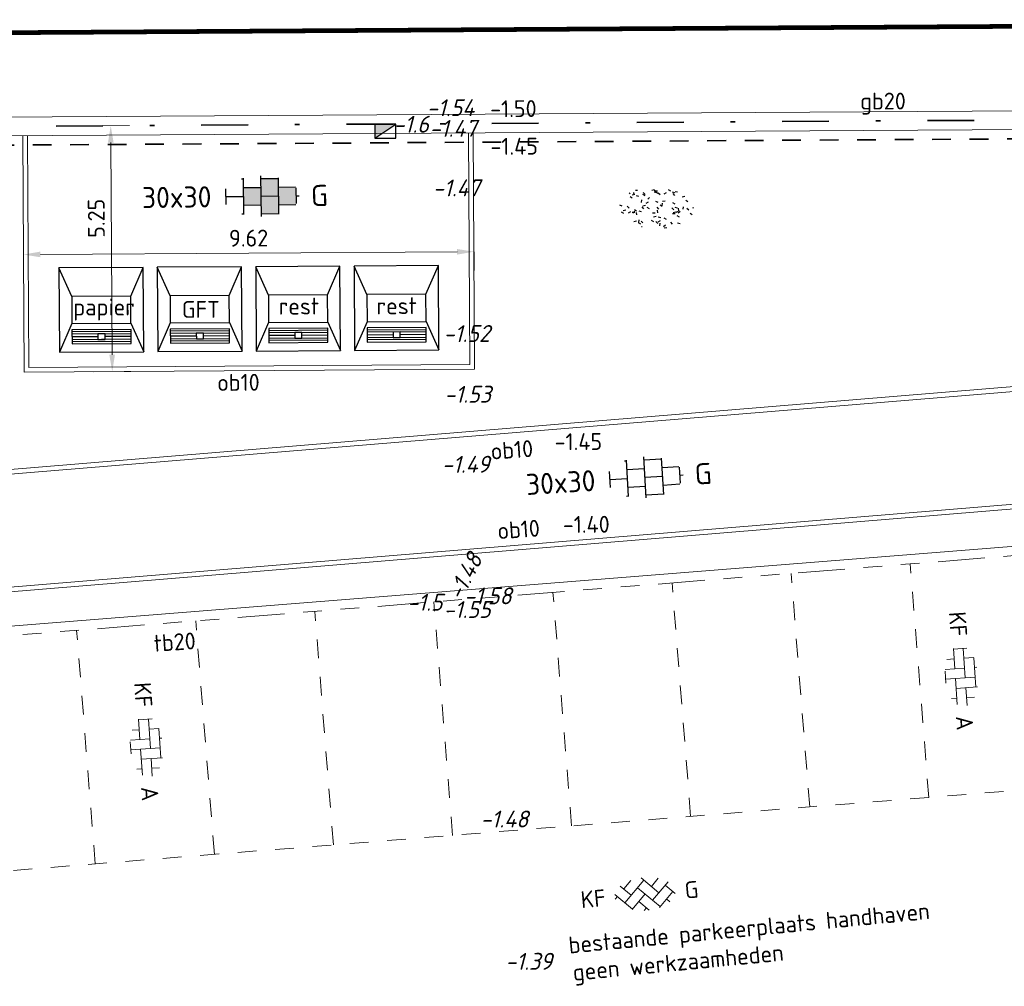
# Model space of a CAD drawing. Header units: metres. Extents: x 97990 to 98409, y 436026 to 436301.
# Tile 37 of 55: x 98219 to 98240, y 436257 to 436277. Entities that reach past the tile are written whole.
import ezdxf
from ezdxf.enums import TextEntityAlignment as Align

# ---------------------------------------------------------------- set-up
doc = ezdxf.new("R2010")
doc.units = ezdxf.units.M
for name, pattern in [('VH-GELEIDEBAND-SO', [6, 2, -2, 0, -2]), ('VH-TROTTOIRBAND-SO', [15, 5, -2, 2, -2, 2, -2]), ('VW-11_STREEP', [2, 1, -1]), ('ZZ-HIDDEN-SO', [4, 2, -2])]:
    doc.linetypes.add(name, pattern=pattern)
for name, color, linetype, lineweight in [('B-WE-VH-KANTOPSLUITING-T18-200', 252, 'Continuous', 18), ('B-WE-VH-KANTOPSLUITING_ACHTERKANTBAND-G', 252, 'Continuous', 18), ('B-WE-VH-KANTOPSLUITING_TROTTOIRBAND_180X200-G', 252, 'VH-TROTTOIRBAND-SO', 18), ('B-WE-VH-MATERIAALGRENS-G', 252, 'ZZ-HIDDEN-SO', 18), ('B-WE-VH-NAP-T18-200', 252, 'Continuous', 18), ('B-WE-VH-OPENVERHARDING_BETONSTRAATSTEEN-S-200', 252, 'Continuous', 18), ('N-WE-GR-GRAS-S-200', 60, 'Continuous', 25), ('N-WE-IE-MEUBILAIR-T18', 1, 'Continuous', 18), ('N-WE-IE-MEUBILAIR_WEGMEUBILAIR-S', 7, 'Continuous', 25), ('N-WE-RI-HWA_KOLK-S-200', 150, 'Continuous', 25), ('N-WE-VH-FUNDERING_ZANDCEMENTSTABILISATIE-G', 7, 'ZZ-HIDDEN-SO', 35), ('N-WE-VH-KANTOPSLUITING-T18-200', 1, 'Continuous', 18), ('N-WE-VH-KANTOPSLUITING_ACHTERKANTBAND-G', 1, 'Continuous', 18), ('N-WE-VH-KANTOPSLUITING_GELEIDEBAND-G', 20, 'VH-GELEIDEBAND-SO', 35), ('N-WE-VH-KANTOPSLUITING_OPSLUITBAND_100X200-G', 1, 'Continuous', 18), ('N-WE-VH-KANTVERHARDING_ROLLAAG-G', 60, 'Continuous', 18), ('N-WE-VH-M-200', 7, 'Continuous', 18), ('N-WE-VH-NAP-T18-200', 4, 'Continuous', 18), ('N-WE-VH-OPENVERHARDING_TEGEL-S-250', 90, 'Continuous', 25), ('N-WE-VW-MARKERING_LANGS_STREEP_11_010-G', 7, 'VW-11_STREEP', 13)]:
    doc.layers.add(name, color=color, linetype=linetype, lineweight=lineweight)
doc.styles.add('NLCS-ISO', font='NLCS-ISO.ttf')
doc.styles.add('NLCS-ISO-M200-T18', font='NLCS-ISO.ttf', dxfattribs={"height": 0.36})
doc.styles.add('NLCS-ISO-M200-T18_CURSIEF', font='NLCS-ISO.ttf', dxfattribs={"oblique": 15, "height": 0.36})
doc.dimstyles.new('NLCS-M200-T18-PIJL_L2_H0', dxfattribs={"dimscale": 0.2, "dimtxt": 2.5, "dimasz": 1.8, "dimexe": 2, "dimexo": 2, "dimgap": 0.7, "dimtad": 1, "dimzin": 0, "dimdsep": 46, "dimtxsty": 'NLCS-ISO-M200-T18', "dimcen": 0, "dimdle": 2, "dimclrd": 256, "dimclre": 256, "dimclrt": 1, "dimadec": 0, "dimazin": 0, "dimtfac": 1, "dimtdec": 3, "dimtofl": 0, "dimtmove": 0, "dimatfit": 3, "dimfxl": 2, "dimfxlon": 1, "dimtfillclr": 256, "dimtolj": 1, "dimtzin": 0, "dimlwd": -1, "dimlwe": -1, "dimarcsym": 0})

# ---------------------------------------------------------------- blocks, each defined once
blk = doc.blocks.new('SIE-WEG_AFVALBAK_TYPE_03')
at = {"ltscale": 0.5, "flags": 128}
for points in [[(0.548973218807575, 0.5489732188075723), (-0.548973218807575, 0.5489732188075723), (-0.548973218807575, -0.5489732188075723), (0.548973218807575, -0.5489732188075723)], [(0.3846350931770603, 0.1772199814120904), (-0.3846350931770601, 0.1772199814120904), (-0.3846350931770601, -0.1772199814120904), (0.3846350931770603, -0.1772199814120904)], [(0.3846350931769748, -0.2581042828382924), (-0.3846350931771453, -0.2581042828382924), (-0.3846350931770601, -0.4414985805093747), (0.3846350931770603, -0.4414985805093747)], [(0.04643019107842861, -0.3131684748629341), (-0.04643019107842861, -0.3131684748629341), (-0.04643019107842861, -0.386434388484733), (0.04643019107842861, -0.386434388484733)]]:
    blk.add_lwpolyline(points, close=True, dxfattribs=at)
for points in [[(-0.3846350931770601, 0.1772199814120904), (-0.548973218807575, 0.5489732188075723)], [(0.3846350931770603, 0.1772199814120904), (0.548973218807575, 0.5489732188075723)], [(-0.3846350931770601, -0.1772199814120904), (-0.548973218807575, -0.5489732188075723)], [(0.3846350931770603, -0.1772199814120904), (0.548973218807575, -0.5489732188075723)], [(0.3846350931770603, -0.2856363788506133), (-0.3846350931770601, -0.2856363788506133)], [(0.3846350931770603, -0.3131684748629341), (-0.3846350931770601, -0.3131684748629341)], [(-0.04643019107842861, -0.3498014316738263), (-0.3846350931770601, -0.3498014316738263)], [(0.3846350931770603, -0.3498014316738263), (0.04643019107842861, -0.3498014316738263)], [(0.3846350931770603, -0.386434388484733), (-0.3846350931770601, -0.386434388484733)], [(0.3846350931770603, -0.4139664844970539), (-0.3846350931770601, -0.4139664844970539)]]:
    blk.add_lwpolyline(points, dxfattribs=at)
blk = doc.blocks.new('SVH-TEGEL_300X300_DUN_HALFST_KL-SO')
for p, q in [((1.110223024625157e-15, -1.75), (1.110223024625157e-15, 1.75)), ((-1.674005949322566, 1.5), (-1.499999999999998, 1.5)), ((-1.499999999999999, -1.552460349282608), (-1.499999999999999, 1.552460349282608)), ((2.220446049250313e-15, 1.5), (1.500000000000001, 1.5)), ((1.500000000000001, -1.552460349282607), (1.500000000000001, 1.552460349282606)), ((-2.999999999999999, -0.6730769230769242), (-2.999999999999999, 0.6730769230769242)), ((-2.999999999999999, 0), (-1.499999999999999, 0)), ((-1.499999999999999, 0.7500000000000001), (1.110223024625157e-15, 0.7500000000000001)), ((0, 0), (1.500000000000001, 0)), ((1.500000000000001, 0.7500000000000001), (2.936400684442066, 0.7500000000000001)), ((3, -0.6730769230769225), (3, 0.6730769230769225)), ((3, 0), (3.25, 0)), ((-1.5, -0.7500000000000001), (0, -0.7500000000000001)), ((1.499999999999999, -0.7500000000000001), (2.936400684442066, -0.7500000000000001)), ((-1.674005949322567, -1.5), (-1.499999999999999, -1.5)), ((1.110223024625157e-15, -1.5), (1.500000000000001, -1.5))]:
    blk.add_line(p, q)
at = {"style": 'NLCS-ISO'}
blk.add_attdef('FORMAAT', text='', height=1.8, dxfattribs=at).set_placement((-4.25, 3.214697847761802e-16), align=Align.MIDDLE_RIGHT)
blk.add_attdef('KLEUR', text='', height=1.8, dxfattribs=at).set_placement((4.25, -4.133182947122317e-16), align=Align.MIDDLE_LEFT)
at = {"style": 'NLCS-ISO', "flags": 1}
blk.add_attdef('FUNCTIE', text='', height=1.8, dxfattribs=at).set_placement((-4.89008351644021e-16, -2.75), align=Align.TOP_CENTER)
blk = doc.blocks.new('SVH-TEGEL_300X300_DIK_HALFST_KL-SO')
h = blk.add_hatch(color=254)
h.dxf.hatch_style = 1
h.paths.add_polyline_path([(1.110223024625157e-15, 0.7500000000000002), (-1.499999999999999, 0.7500000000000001), (-1.499999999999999, -0.75), (1.221245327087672e-15, -0.7500000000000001)])
h.paths.add_polyline_path([(1.500000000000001, 1.5), (1.221245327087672e-15, 1.5), (1.221245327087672e-15, 0), (1.500000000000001, 0)])
h.paths.add_polyline_path([(1.500000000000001, 0), (1.221245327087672e-15, 0), (1.221245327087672e-15, -0.7500000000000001), (1.221245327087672e-15, -1.5), (1.500000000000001, -1.5)])
h.paths.add_polyline_path([(3.000000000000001, 0.6651924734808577), (2.921574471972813, 0.7500000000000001), (1.500000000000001, 0.75), (1.500000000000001, 0), (1.500000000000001, -0.7500000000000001), (2.921574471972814, -0.7500000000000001), (3.000000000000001, -0.6651924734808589)])
for p, q in [((1.110223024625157e-15, -1.75), (1.110223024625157e-15, 1.75)), ((-1.674005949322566, 1.5), (-1.499999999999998, 1.5)), ((-1.499999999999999, -1.552460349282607), (-1.499999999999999, 1.552460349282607)), ((2.220446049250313e-15, 1.5), (1.500000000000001, 1.5)), ((1.500000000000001, -1.552460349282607), (1.500000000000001, 1.552460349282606)), ((-2.999999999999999, -0.6730769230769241), (-2.999999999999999, 0.6730769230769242)), ((-2.999999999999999, 0), (-1.499999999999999, 0)), ((-1.499999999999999, 0.7500000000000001), (1.110223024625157e-15, 0.7500000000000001)), ((0, 0), (1.500000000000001, 0)), ((1.500000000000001, 0.7500000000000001), (2.936400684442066, 0.7500000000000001)), ((3, -0.6730769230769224), (3, 0.6730769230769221)), ((3, 0), (3.25, 0)), ((-1.5, -0.7500000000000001), (0, -0.7500000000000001)), ((1.499999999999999, -0.7500000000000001), (2.936400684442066, -0.7500000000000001)), ((-1.674005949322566, -1.5), (-1.499999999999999, -1.5)), ((1.110223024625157e-15, -1.5), (1.500000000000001, -1.5))]:
    blk.add_line(p, q)
at = {"style": 'NLCS-ISO'}
blk.add_attdef('FORMAAT', text='', height=1.8, dxfattribs=at).set_placement((-4.25, 3.214697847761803e-16), align=Align.MIDDLE_RIGHT)
blk.add_attdef('KLEUR', text='', height=1.8, dxfattribs=at).set_placement((4.25, -4.133182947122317e-16), align=Align.MIDDLE_LEFT)
at = {"style": 'NLCS-ISO', "flags": 1}
blk.add_attdef('FUNCTIE', text='', height=1.8, dxfattribs=at).set_placement((-4.890083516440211e-16, -2.75), align=Align.TOP_CENTER)
blk = doc.blocks.new('SVH-BSS_KEIFORMAAT_KEPER_KL-SO')
for p, q in [((-2.561802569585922, 1.07687832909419), (-1.484924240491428, -2.748912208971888e-13)), ((-2.227386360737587, 0.7424621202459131), (-1.387291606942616, 1.582556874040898)), ((-2.227386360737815, -0.7424621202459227), (-2.461364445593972e-13, 1.484924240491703)), ((-0.2594888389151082, 1.744413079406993), (1.484924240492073, -2.322309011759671e-13)), ((0.742462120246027, 0.7424621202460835), (1.540824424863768, 1.540824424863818)), ((0.7424621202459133, -0.7424621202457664), (2.561802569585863, 1.07687832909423)), ((-3.217335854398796, 0.2474873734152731), (-1.484924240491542, -1.484924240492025)), ((-3.217335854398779, -0.2474873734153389), (-2.969848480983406, 3.774758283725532e-14)), ((-1.540824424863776, -1.540824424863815), (2.086109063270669e-13, 2.082778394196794e-13)), ((-0.7424621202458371, 0.7424621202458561), (1.484924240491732, -1.48492424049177)), ((1.387291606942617, -1.582556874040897), (2.969848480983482, 9.325873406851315e-15)), ((2.227386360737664, 0.7424621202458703), (3.217335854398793, -0.2474873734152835)), ((-0.7424621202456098, -0.7424621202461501), (0.2594888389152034, -1.744413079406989)), ((2.227386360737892, -0.7424621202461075), (2.561802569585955, -1.076878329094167)), ((-0.259488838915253, -1.744413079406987), (9.492406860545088e-14, -1.484924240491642))]:
    blk.add_line(p, q)
at = {"style": 'NLCS-ISO'}
blk.add_attdef('FORMAAT', text='', height=1.8, dxfattribs=at).set_placement((-4.25, 3.445092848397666e-16), align=Align.MIDDLE_RIGHT)
blk.add_attdef('KLEUR', text='', height=1.8, dxfattribs=at).set_placement((4.25, 0), align=Align.MIDDLE_LEFT)
at = {"style": 'NLCS-ISO', "flags": 1}
blk.add_attdef('FUNCTIE', text='', height=1.8, dxfattribs=at).set_placement((-7.804418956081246e-16, -2.75), align=Align.TOP_CENTER)
blk = doc.blocks.new('SVH-BSS_KEIFORMAAT_ELLEBOOG_KL-SO')
for p, q in [((-1.871609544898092, 1.430685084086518), (-1.871609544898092, 0.3855414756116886)), ((-1.858739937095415, 1.435541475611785), (1.278390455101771, 1.435541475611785)), ((-0.8216095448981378, 1.693156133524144), (-0.8216095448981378, 1.435541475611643)), ((0.2283904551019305, 1.435541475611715), (0.2283904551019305, -1.714458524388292)), ((1.278390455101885, 1.608929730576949), (1.278390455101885, -0.664458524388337)), ((2.32839045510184, 1.220907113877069), (2.32839045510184, 0.3855414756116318)), ((-2.921609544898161, 0.7665653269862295), (-2.921609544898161, -0.6644585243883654)), ((-2.921609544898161, 0.3855414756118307), (0.2283904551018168, 0.3855414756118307)), ((-0.8216095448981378, 0.385541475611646), (-0.8216095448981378, -1.693156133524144)), ((1.278390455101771, 0.3855414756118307), (3.170147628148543, 0.3855414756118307)), ((-3.006619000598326, -0.6644585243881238), (-0.8216095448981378, -0.6644585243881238)), ((-1.871609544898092, -0.6644585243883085), (-1.871609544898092, -1.430685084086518)), ((0.2283904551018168, -0.6644585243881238), (3.006619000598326, -0.6644585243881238)), ((2.32839045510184, -0.6644585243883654), (2.32839045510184, -1.22090711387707)), ((-0.6516744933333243, -1.714458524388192), (0.6516744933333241, -1.714458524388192))]:
    blk.add_line(p, q)
at = {"style": 'NLCS-ISO'}
blk.add_attdef('FORMAAT', text='', height=1.8, dxfattribs=at).set_placement((-4.25, 3.367778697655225e-16), align=Align.MIDDLE_RIGHT)
blk.add_attdef('KLEUR', text='', height=1.8, dxfattribs=at).set_placement((4.25, 0), align=Align.MIDDLE_LEFT)
at = {"style": 'NLCS-ISO', "flags": 1}
blk.add_attdef('FUNCTIE', text='', height=1.8, dxfattribs=at).set_placement((-7.804418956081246e-16, -2.750000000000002), align=Align.TOP_CENTER)
blk = doc.blocks.new('SRI-KOLK_TROTTOIR-SO')
blk.add_hatch(color=256).paths.add_polyline_path([(1.125000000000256, 1.499999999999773), (-1.124999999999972, 1.499999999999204), (-1.124999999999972, 5.684341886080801e-13)])
blk.add_line((-1.124999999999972, 0), (1.124999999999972, 1.499999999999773))
at = {"flags": 128}
blk.add_lwpolyline([(-1.124999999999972, 0), (1.124999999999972, 0), (1.124999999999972, 1.499999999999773), (-1.124999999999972, 1.499999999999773)], close=True, dxfattribs=at)
blk = doc.blocks.new('*D274')
at = {"layer": 'Defpoints', "color": 0, "ltscale": 0.2, "transparency": 16777216}
for p in [(98228.8701548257, 436272.2003896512), (98219.27093996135, 436269.6291887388), (98228.88598280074, 436269.6898067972)]:
    blk.add_point(p, dxfattribs=at)
at = {"layer": 'N-WE-VH-M-200', "ltscale": 0.2, "transparency": 16777216}
for p, q in [((98219.25763373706, 436271.7397795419), (98219.25259023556, 436272.5397636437)), ((98228.87267657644, 436271.8003976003), (98228.86763307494, 436272.6003817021)), ((98219.6151048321, 436272.1420411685), (98228.5101619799, 436272.1981200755))]:
    blk.add_line(p, q, dxfattribs=at)
for points in [[(98228.50978371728, 436272.2581188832), (98228.51054024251, 436272.1381212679), (98228.8701548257, 436272.2003896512)], [(98219.61472656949, 436272.2020399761), (98219.61548309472, 436272.0820423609), (98219.2551119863, 436272.1397715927)]]:
    blk.add_solid(points, dxfattribs=at)
at = {"layer": 'N-WE-VH-M-200', "color": 1, "ltscale": 0.2, "transparency": 16777216, "insert": (98224.0606160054, 436272.4900742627), "char_height": 0.36, "attachment_point": 5, "rotation": 0.36121658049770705, "style": 'NLCS-ISO-M200-T18'}
blk.add_mtext('\\A1;9.62', dxfattribs=at)
blk = doc.blocks.new('*D173')
at = {"layer": 'Defpoints', "color": 0, "ltscale": 0.2, "transparency": 16777216}
for p in [(98219.23786425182, 436274.8771246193), (98219.27093996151, 436269.6291887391), (98221.1498665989, 436269.6410344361)]:
    blk.add_point(p, dxfattribs=at)
at = {"layer": 'N-WE-VH-M-200', "ltscale": 0.2, "transparency": 16777216}
for p, q in [((98220.7167889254, 436274.886448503), (98221.51677302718, 436274.8914920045)), ((98221.11905055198, 436274.528977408), (98221.14759702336, 436270.0010272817)), ((98220.74987454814, 436269.6385126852), (98221.54985864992, 436269.6435561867))]:
    blk.add_line(p, q, dxfattribs=at)
for points in [[(98221.05905174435, 436274.5285991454), (98221.1790493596, 436274.5293556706), (98221.1167809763, 436274.8889702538)], [(98221.08759821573, 436270.0006490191), (98221.20759583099, 436270.0014055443), (98221.14986659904, 436269.6410344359)]]:
    blk.add_solid(points, dxfattribs=at)
at = {"layer": 'N-WE-VH-M-200', "color": 1, "ltscale": 0.2, "transparency": 16777216, "insert": (98220.80922674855, 436272.913852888), "char_height": 0.36, "attachment_point": 5, "rotation": 90.36121658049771, "style": 'NLCS-ISO-M200-T18'}
blk.add_mtext('\\A1;5.25', dxfattribs=at)
blk = doc.blocks.new('SGR-GRAS_01_KL-SO')
h = blk.add_hatch()
h.set_pattern_fill('AGR-GRAS_01', color=256, scale=0.075, pattern_type=2)
h.set_pattern_definition([(0, (0, 0), (1.875, 1.875), [0.225, -1.5]), (45, (0.75, 0.375), (-0.2121320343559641, 3.500178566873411), [0.225, -1.5]), (29.99999999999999, (0.15, 0.225), (0.4264900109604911, 2.411297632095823), [0.225, -1.5]), (15, (0.6, 0.8999999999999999), (0.7230506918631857, 1.358426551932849), [0.225, -1.5]), (135, (0.3, 3.75), (-0.05303300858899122, -1.219759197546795), [0.225, -1.5]), (150, (2.25, 0.75), (0.4044228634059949, -1.099519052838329), [0.225, -1.5]), (165, (0.45, 0.075), (0.2689726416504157, -1.314402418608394), [0.225, -1.5]), (85, (0.75, 0.75), (-1.636270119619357, 1.950030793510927), [0.225, -1.5]), (99.99999999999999, (0, 0), (-2.085220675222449, 1.4600872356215), [0.225, -1.5])])
edge = h.paths.add_edge_path()
edge.add_ellipse((0, 0), major_axis=(-3.25, 1.642295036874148e-15), ratio=0.5384615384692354, start_angle=0, end_angle=359.9999999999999)
at = {"style": 'NLCS-ISO'}
blk.add_attdef('TYPE', text='', height=1.8, dxfattribs=at).set_placement((4.25, -1.446759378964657e-15), align=Align.MIDDLE_LEFT)

msp = doc.modelspace()

# ---------------------------------------------------------------- linework, layer by layer
at = {"layer": 'B-WE-VH-KANTOPSLUITING_ACHTERKANTBAND-G', "ltscale": 0.5}
msp.add_lwpolyline([(98207.04210418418, 436258.2373673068), (98218.0299834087, 436259.1134452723), (98217.63258801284, 436264.0976279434), (98256.16032006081, 436267.1694943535), (98256.55771545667, 436262.1853116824), (98260.83516007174, 436262.5263579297)], dxfattribs=at)
at = {"layer": 'B-WE-VH-KANTOPSLUITING_TROTTOIRBAND_180X200-G', "ltscale": 0.2}
msp.add_line((98217.84785113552, 436263.9141564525), (98255.97684856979, 436266.9542312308), dxfattribs=at)
at = {"layer": 'B-WE-VH-MATERIAALGRENS-G', "ltscale": 0.2}
for p, q in [((98238.58071182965, 436260.5513469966), (98238.18331643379, 436265.5355296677)), ((98236.03877866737, 436260.3486753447), (98235.6413832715, 436265.3328580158)), ((98233.49684550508, 436260.1460036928), (98233.09945010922, 436265.1301863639)), ((98230.9549123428, 436259.9433320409), (98230.55751694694, 436264.927514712)), ((98228.41297918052, 436259.740660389), (98228.01558378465, 436264.7248430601)), ((98225.87104601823, 436259.5379887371), (98225.47365062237, 436264.5221714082)), ((98223.32911285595, 436259.3353170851), (98222.93171746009, 436264.3194997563)), ((98220.78717969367, 436259.1326454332), (98220.3897842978, 436264.1168281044))]:
    msp.add_line(p, q, dxfattribs=at)
msp.add_lwpolyline([(98218.24524653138, 436258.9299737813), (98256.37424396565, 436261.9700485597)], dxfattribs=at)
at = {"layer": 'N-WE-VH-FUNDERING_ZANDCEMENTSTABILISATIE-G', "ltscale": 0.2}
msp.add_line((98255.0519118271, 436274.7010992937), (98211.62401877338, 436274.4294926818), dxfattribs=at)
at = {"layer": 'N-WE-VH-KANTOPSLUITING_ACHTERKANTBAND-G', "ltscale": 0.5}
for p, q in [((98255.05066101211, 436274.9010953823), (98211.62276795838, 436274.6294887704)), ((98219.37030753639, 436269.7298171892), (98219.33911325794, 436274.6777540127)), ((98228.78535435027, 436269.7891743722), (98228.75416301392, 436274.7366445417)), ((98204.64109924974, 436266.3669391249), (98263.47710784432, 436271.2259541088)), ((98219.37030753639, 436269.7298171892), (98228.78535435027, 436269.7891743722)), ((98211.14736361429, 436264.2954123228), (98260.376, 436268.361))]:
    msp.add_line(p, q, dxfattribs=at)
at = {"layer": 'N-WE-VH-KANTOPSLUITING_GELEIDEBAND-G', "ltscale": 0.5}
msp.add_line((98255.0494098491, 436275.1011235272), (98211.62151699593, 436274.8294848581), dxfattribs=at)
at = {"layer": 'N-WE-VH-KANTOPSLUITING_OPSLUITBAND_100X200-G', "ltscale": 0.5}
for p, q in [((98219.27093996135, 436269.6291887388), (98219.23911521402, 436274.6771285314)), ((98228.88598280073, 436269.6898067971), (98228.8541610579, 436274.7372700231)), ((98204.55087869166, 436266.2591477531), (98263.53545765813, 436271.1304325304)), ((98219.27093996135, 436269.6291887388), (98228.88598280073, 436269.6898067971)), ((98211.03947234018, 436264.3868424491), (98260.4678130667, 436268.4689182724))]:
    msp.add_line(p, q, dxfattribs=at)
at = {"layer": 'N-WE-VH-KANTVERHARDING_ROLLAAG-G', "ltscale": 0.5}
msp.add_line((98255.04815888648, 436275.3011196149), (98211.62026603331, 436275.0294809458), dxfattribs=at)
at = {"layer": 'N-WE-VW-MARKERING_LANGS_STREEP_11_010-G', "const_width": 0.1}
msp.add_lwpolyline([(98255.0371164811, 436277.1034096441), (98211.60895101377, 436276.829616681)], dxfattribs=at)

# ---------------------------------------------------------------- block references
at = {"layer": 'B-WE-VH-OPENVERHARDING_BETONSTRAATSTEEN-S-200', "ltscale": 0.2, "xscale": 0.2, "yscale": 0.2, "zscale": 0.2}
for name, p, rotation, values in [('SVH-BSS_KEIFORMAAT_ELLEBOOG_KL-SO', (98239.27899073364, 436263.1419831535), 273.8474552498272, {'FORMAAT': 'KF', 'KLEUR': 'A'}), ('SVH-BSS_KEIFORMAAT_ELLEBOOG_KL-SO', (98221.8848665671, 436261.6320143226), 273.8474552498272, {'FORMAAT': 'KF', 'KLEUR': 'A'}), ('SVH-BSS_KEIFORMAAT_KEPER_KL-SO', (98232.52432836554, 436258.4893571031), 5.239766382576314, {'FORMAAT': 'KF', 'KLEUR': 'G'})]:
    msp.add_blockref(name, p, dxfattribs=dict(at, rotation=rotation)).add_auto_attribs(values)
at = {"layer": 'N-WE-GR-GRAS-S-200', "xscale": 0.25, "yscale": 0.25, "zscale": 0.25, "rotation": 357.9839532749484}
msp.add_blockref('SGR-GRAS_01_KL-SO', (98232.75405859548, 436273.131794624), dxfattribs=at)
at = {"layer": 'N-WE-IE-MEUBILAIR_WEGMEUBILAIR-S', "ltscale": 0.1, "xscale": 1.639450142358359, "yscale": 1.639450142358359, "zscale": 1.639450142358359, "rotation": 0.3668454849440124}
for p in [(98220.91703166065, 436270.9596814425), (98223.01701747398, 436270.9730613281), (98225.1171374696, 436270.9861428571), (98227.2172574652, 436270.9992243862)]:
    msp.add_blockref('SIE-WEG_AFVALBAK_TYPE_03', p, dxfattribs=at)
at = {"layer": 'N-WE-RI-HWA_KOLK-S-200', "xscale": 0.2, "yscale": 0.2}
msp.add_blockref('SRI-KOLK_TROTTOIR-SO', (98226.98074711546, 436274.6255558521), dxfattribs=at)
at = {"layer": 'N-WE-VH-OPENVERHARDING_TEGEL-S-250', "xscale": 0.25, "yscale": 0.25, "zscale": 0.25}
for name, p, rotation in [('SVH-TEGEL_300X300_DIK_HALFST_KL-SO', (98224.32943011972, 436273.3861689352), 0.705911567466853), ('SVH-TEGEL_300X300_DUN_HALFST_KL-SO', (98232.52314531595, 436267.3839787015), 3.530000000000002)]:
    msp.add_blockref(name, p, dxfattribs=dict(at, rotation=rotation)).add_auto_attribs({'FORMAAT': '30x30', 'KLEUR': 'G'})

# ---------------------------------------------------------------- texts
at = {"layer": 'B-WE-VH-KANTOPSLUITING-T18-200', "style": 'NLCS-ISO-M200-T18'}
for s, height, rotation, p in [('tb20', 0.36, 3.839683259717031, (98222.04683563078, 436263.6583480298)), ('bestaande parkeerplaats handhaven', 0.3599999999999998, 5.478795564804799, (98230.90723418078, 436257.2148247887)), ('geen werkzaamheden', 0.3599999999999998, 5.478795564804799, (98230.99669379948, 436256.6335987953))]:
    msp.add_text(s, height=height, rotation=rotation, dxfattribs=at).set_placement(p)
at = {"layer": 'B-WE-VH-NAP-T18-200', "linetype": 'Continuous', "style": 'NLCS-ISO-M200-T18_CURSIEF', "oblique": 15}
for s, rotation, p in [('-1.54', 0.302, (98227.864, 436275.091, -1.543)), ('-1.47', 0.302, (98227.922, 436274.65, -1.473)), ('-1.47', 0.302, (98227.993, 436273.38, -1.473)), ('-1.52', 0.302, (98228.221, 436270.27, -1.518)), ('-1.53', 0.302, (98228.237, 436268.974, -1.534)), ('-1.49', 0.302, (98228.185, 436267.479, -1.492)), ('-1.48', 63.27993009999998, (98228.605, 436264.726)), ('-1.58', 0.302, (98228.659, 436264.669, -1.583)), ('-1.55', 0.302, (98228.222, 436264.379, -1.552)), ('-1.48', 0.302, (98229.007, 436259.905, -1.476)), ('-1.39', 0.302, (98229.539, 436256.868, -1.393))]:
    msp.add_text(s, height=0.36, rotation=rotation, dxfattribs=at).set_placement(p)
for s, p in [('-1.6', (98227.908, 436274.743, -1.595)), ('-1.5', (98228.2, 436264.538, -1.501))]:
    msp.add_text(s, height=0.36, rotation=0.302, dxfattribs=at).set_placement(p, align=Align.RIGHT)
at = {"layer": 'N-WE-IE-MEUBILAIR-T18', "attachment_point": 1, "style": 'NLCS-ISO-M200-T18'}
for s, width, gutter_width, insert, char_height, rotation in [('papier', 1.097542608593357, 2.499999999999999, (98220.31667546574, 436271.1993905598), 0.3599999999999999, 0.08692826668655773), ('rest', 1.097542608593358, 2.5, (98224.70211902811, 436271.2163924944), 0.36, 0.2733183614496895), ('rest', 1.097542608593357, 2.499999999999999, (98226.78814934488, 436271.2217638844), 0.3599999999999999, 0.45426034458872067), ('GFT', 1.097542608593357, 2.499999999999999, (98222.63551519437, 436271.1473445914), 0.3599999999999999, 0.08692826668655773)]:
    msp.add_mtext_dynamic_manual_height_columns(s, width=width, gutter_width=gutter_width, heights=[0], dxfattribs=dict(at, insert=insert, char_height=char_height, rotation=rotation))
at = {"layer": 'N-WE-VH-KANTOPSLUITING-T18-200', "style": 'NLCS-ISO-M200-T18'}
msp.add_text('gb20', height=0.36, dxfattribs=at).set_placement((98237.11453492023, 436275.2363426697))
for rotation, p in [(0.3612165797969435, (98223.39021125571, 436269.2273088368)), (3.938197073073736, (98229.23861170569, 436267.7600727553)), (3.938197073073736, (98229.38269058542, 436266.0609260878))]:
    msp.add_text('ob10', height=0.36, rotation=rotation, dxfattribs=at).set_placement(p)
at = {"layer": 'N-WE-VH-NAP-T18-200', "ltscale": 0.2, "style": 'NLCS-ISO-M200-T18'}
for s, p in [('-1.50', (98229.2185936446, 436275.0697147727)), ('-1.45', (98229.22364608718, 436274.2674110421)), ('-1.45', (98230.5934016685, 436267.9619284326)), ('-1.40', (98230.76964553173, 436266.1952595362))]:
    msp.add_text(s, height=0.36, rotation=0.435452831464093, dxfattribs=at).set_placement(p)

# ---------------------------------------------------------------- dimensions: what is measured, and where the dimension line sits
at = {"layer": 'N-WE-VH-M-200', "ltscale": 0.2}
dim = msp.add_linear_dim(base=(98221.1498665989, 436269.6410344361), p1=(98219.23786425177, 436274.8771246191), p2=(98219.27093996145, 436269.6291887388), angle=90.36121658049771, dimstyle='NLCS-M200-T18-PIJL_L2_H0', dxfattribs=at)
dim.commit()
dim.dimension.update_dxf_attribs({"geometry": '*D173', "text_midpoint": (98221.12922038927, 436272.9158702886), "dimtype": 128})
dim = msp.add_linear_dim(base=(98228.8701548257, 436272.2003896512), p1=(98219.27093996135, 436269.6291887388), p2=(98228.88598280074, 436269.6898067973), angle=0.3612165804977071, dimstyle='NLCS-M200-T18-PIJL_L2_H0', dxfattribs=at)
dim.commit()
dim.dimension.update_dxf_attribs({"geometry": '*D274', "text_midpoint": (98224.0606160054, 436272.4900742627)})

doc.saveas('drawing.dxf')
